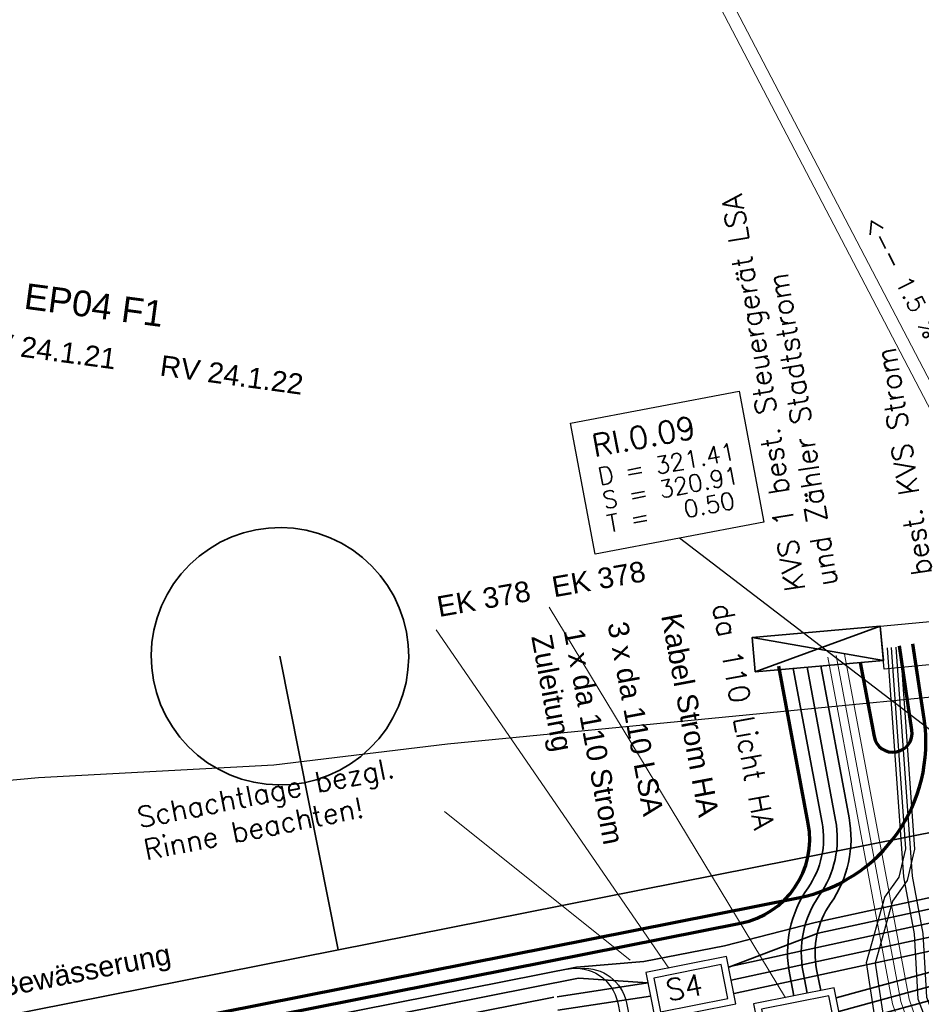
# Model space of a CAD drawing. Header units: metres. Extents: x -502 to 161, y -108 to 174.
# Tile 230 of 256: x 20 to 30, y 0 to 12. Entities that reach past the tile are written whole.
import ezdxf

# ---------------------------------------------------------------- set-up
doc = ezdxf.new("R2010")
doc.units = ezdxf.units.M
doc.header["$LTSCALE"] = 0.1
doc.linetypes.add('1', pattern=[70, 50, -20])
doc.linetypes.add('237', pattern=[93, 75, -18])
for name, color, linetype in [('BRI31-005.05-5p02-Koordinierung Lageplan 4. BA ZOB West 2022-06-15', 7, 'Continuous'), ('BRI31-005.06-5f07-Koordinierung Lageplan 4. BA ZOB Fernbusbahnh', 7, 'Continuous'), ('BRI32-005.02-5f05-Koordinierung Schemaplan 4 BA ZOB Teilbereich', 7, 'Continuous'), ('BRI32-005.03-5f06-Koordinierung Schemaplan 4 BA ZOB Teilbereich 2 Ost - Bahnhofsallee 2023-01-21', 7, 'Continuous')]:
    doc.layers.add(name, color=color, linetype=linetype)
doc.styles.add('Arial', font='arial.ttf')
doc.styles.add('Txt', font='txt_____.ttf')

msp = doc.modelspace()

# ---------------------------------------------------------------- linework, layer by layer
at = {"layer": 'BRI31-005.05-5p02-Koordinierung Lageplan 4. BA ZOB West 2022-06-15', "color": 250, "linetype": 'Continuous', "lineweight": 25, "true_color": 0x333333, "transparency": 33554687, "flags": 128}
for points in [[(-3.089, -7.146), (5.104, -5.696), (11.748, -4.566), (20.026, -3.066), (29.597, -1.175), (29.835, -1.026), (29.943, -0.641), (29.944, -0.41), (29.742, 0.91), (29.955, 1.671), (30.123, 1.907), (30.202, 2.236), (30.033, 4.581)], [(30.133, 4.589), (30.303, 2.231), (30.216, 1.865), (30.046, 1.627), (29.844, 0.904), (30.043, -0.395), (30.043, -0.655), (29.931, -1.054), (29.626, -1.322), (20.056, -3.213), (11.772, -4.713), (5.131, -5.843), (-3.062, -7.293)]]:
    msp.add_lwpolyline(points, dxfattribs=at)
at = {"layer": 'BRI31-005.06-5f07-Koordinierung Lageplan 4. BA ZOB Fernbusbahnh', "color": 250, "linetype": 'Continuous', "lineweight": 20, "true_color": 0x333333, "transparency": 33554687, "flags": 128}
for points in [[(-3.089, -7.146), (5.104, -5.696), (11.748, -4.566), (20.026, -3.066), (29.597, -1.175), (29.835, -1.026), (29.943, -0.641), (29.944, -0.41), (29.742, 0.91), (29.955, 1.671), (30.123, 1.907), (30.202, 2.236), (30.033, 4.581)], [(30.133, 4.589), (30.303, 2.231), (30.216, 1.865), (30.046, 1.627), (29.844, 0.904), (30.043, -0.395), (30.043, -0.655), (29.931, -1.054), (29.626, -1.322), (20.056, -3.213), (11.772, -4.713), (5.131, -5.843), (-3.062, -7.293)]]:
    msp.add_lwpolyline(points, dxfattribs=at)
at = {"layer": 'BRI32-005.02-5f05-Koordinierung Schemaplan 4 BA ZOB Teilbereich', "color": 1, "linetype": 'Continuous', "lineweight": 25, "true_color": 0xff0000, "transparency": 33554687}
msp.add_line((31.71, 2.682), (27.563, 5.856), dxfattribs=at)
at = {"layer": 'BRI32-005.02-5f05-Koordinierung Schemaplan 4 BA ZOB Teilbereich', "color": 1, "linetype": 'Continuous', "lineweight": 18, "true_color": 0xff0000, "transparency": 33554687}
for p, q in [((28.796, 0.5), (26.044, 5.054)), ((27.438, 0.846), (24.728, 4.788)), ((26.987, 0.939), (24.822, 2.672))]:
    msp.add_line(p, q, dxfattribs=at)
at = {"layer": 'BRI32-005.02-5f05-Koordinierung Schemaplan 4 BA ZOB Teilbereich', "color": 142, "linetype": 'Continuous', "lineweight": 35, "true_color": 0x0099cc, "transparency": 33554687}
msp.add_line((23.584, 1.06), (22.906, 4.48), dxfattribs=at)
at = {"layer": 'BRI32-005.02-5f05-Koordinierung Schemaplan 4 BA ZOB Teilbereich', "color": 7, "linetype": 'Continuous', "lineweight": 35, "transparency": 33554687}
for p, q in [((29.389, 0.499), (31.906, 1.189)), ((26.143, 0.354), (27.224, 0.518))]:
    msp.add_line(p, q, dxfattribs=at)
at = {"layer": 'BRI32-005.02-5f05-Koordinierung Schemaplan 4 BA ZOB Teilbereich', "color": 3, "linetype": '1', "lineweight": 35, "true_color": 0x00ff00, "transparency": 33554687}
msp.add_line((26.137, 0.51), (27.193, 0.675), dxfattribs=at)
at = {"layer": 'BRI32-005.02-5f05-Koordinierung Schemaplan 4 BA ZOB Teilbereich', "color": 1, "linetype": 'Continuous', "lineweight": 35, "true_color": 0xff0000, "transparency": 33554687, "flags": 128}
msp.add_lwpolyline([(2.165, -3.074), (6.927, -2.233, -0.074529), (7.547, -2.217, 0.06635), (8.168, -2.211), (17.926, -0.815), (26.361, 0.856), (27.145, 0.921), (28.086, 1.107), (29.143, 1.377), (31.755, 1.944), (34.416, 2.527), (41.163, 3.727), (42.841, 5.514), (43.064, 5.976), (43.033, 6.4), (34.096, 19.628), (33.187, 20.772), (31.962, 22.586), (31.823, 22.996), (30.046, 25.652)], format="xyb", dxfattribs=at)
at = {"layer": 'BRI32-005.02-5f05-Koordinierung Schemaplan 4 BA ZOB Teilbereich', "color": 3, "linetype": 'Continuous', "lineweight": 35, "true_color": 0x00ff00, "transparency": 33554687, "flags": 128}
for points in [[(28.135, 0.862), (31.812, 1.66), (34.472, 2.242), (41.045, 3.412), (42.949, 5.44), (43.196, 5.951), (43.137, 6.765), (34.336, 19.791), (33.427, 20.933)], [(6.875, -2.689), (17.975, -1.101), (26.098, 0.509)]]:
    msp.add_lwpolyline(points, dxfattribs=at)
at = {"layer": 'BRI32-005.02-5f05-Koordinierung Schemaplan 4 BA ZOB Teilbereich', "color": 190, "linetype": 'Continuous', "lineweight": 35, "true_color": 0x7f00ff, "transparency": 33554687, "flags": 128}
msp.add_lwpolyline([(28.137, 0.856), (29.18, 1.252), (31.783, 1.817), (34.441, 2.399), (40.306, 3.443, 0.302947), (41.107, 4.211), (41.326, 5.198), (42.295, 6.569, 0.31202), (42.308, 7.706), (37.008, 15.55, -0.414242), (37.277, 16.939), (39.708, 18.581)], format="xyb", dxfattribs=at)
at = {"layer": 'BRI32-005.02-5f05-Koordinierung Schemaplan 4 BA ZOB Teilbereich', "color": 1, "linetype": 'Continuous', "lineweight": 18, "true_color": 0xff0000, "transparency": 33554687, "flags": 128}
msp.add_lwpolyline([(32.951, 2.96), (28.083, 12.282), (27.95, 12.212), (32.818, 2.89)], dxfattribs=at)
at = {"layer": 'BRI32-005.02-5f05-Koordinierung Schemaplan 4 BA ZOB Teilbereich', "color": 250, "linetype": 'Continuous', "lineweight": 25, "true_color": 0x333333, "transparency": 33554687, "flags": 128}
for points in [[(29.983, 4.577), (30.175, 1.91), (30.297, 1.244), (30.341, 0.486), (30.695, -0.443), (31.373, -1.014), (36.51, -0.169), (42.295, 0.845), (43.071, 1.165), (45.186, 3.709), (46.604, 5.404), (46.657, 5.895), (46.718, 7.517), (46.947, 12.337)], [(30.083, 4.585), (30.275, 1.918), (30.397, 1.25), (30.44, 0.507), (30.779, -0.383), (31.352, -0.866), (31.549, -0.834), (36.483, -0.022), (42.253, 0.989), (42.978, 1.288), (45.072, 3.805), (46.46, 5.464), (46.51, 5.943), (46.568, 7.523), (46.797, 12.343)], [(31.324, 6.928), (31.578, 4.11), (24.86, 3.456), (22.835, 3.209), (20.09, 3.064), (13.11, 2.419)], [(-3.089, -7.146), (5.104, -5.696), (11.748, -4.566), (20.026, -3.066), (29.597, -1.175), (29.835, -1.026), (29.943, -0.641), (29.944, -0.41), (29.742, 0.91), (29.955, 1.671), (30.123, 1.907), (30.202, 2.236), (30.033, 4.581)], [(30.133, 4.589), (30.303, 2.231), (30.216, 1.865), (30.046, 1.627), (29.844, 0.904), (30.043, -0.395), (30.043, -0.655), (29.931, -1.054), (29.626, -1.322), (20.056, -3.213), (11.772, -4.713), (5.131, -5.843), (-3.062, -7.293)]]:
    msp.add_lwpolyline(points, dxfattribs=at)
at = {"layer": 'BRI32-005.02-5f05-Koordinierung Schemaplan 4 BA ZOB Teilbereich', "color": 7, "linetype": 'Continuous', "lineweight": 18, "transparency": 33554687, "flags": 128}
msp.add_lwpolyline([(26.291, 7.196), (28.256, 7.569), (28.545, 6.042), (26.58, 5.669), (26.291, 7.196)], dxfattribs=at)
at = {"layer": 'BRI32-005.02-5f05-Koordinierung Schemaplan 4 BA ZOB Teilbereich', "color": 1, "linetype": 'Continuous', "lineweight": 25, "true_color": 0xff0000, "transparency": 33554687, "flags": 128}
msp.add_lwpolyline([(26.291, 7.196), (28.256, 7.569), (28.545, 6.042), (26.58, 5.669), (26.291, 7.196)], dxfattribs=at)
at = {"layer": 'BRI32-005.02-5f05-Koordinierung Schemaplan 4 BA ZOB Teilbereich', "color": 142, "linetype": 'Continuous', "lineweight": 35, "true_color": 0x0099cc, "transparency": 33554687, "flags": 128}
for points in [[(24.379, 4.76), (24.4, 4.615), (24.406, 4.468), (24.397, 4.321), (24.375, 4.175), (24.338, 4.033), (24.287, 3.894), (24.223, 3.762), (24.146, 3.636), (24.057, 3.519), (23.958, 3.411), (23.848, 3.313), (23.729, 3.226), (23.602, 3.151), (23.468, 3.089), (23.329, 3.041), (23.186, 3.006), (23.041, 2.986), (22.893, 2.98), (22.746, 2.989), (22.601, 3.011), (22.459, 3.048), (22.32, 3.099), (22.188, 3.163), (22.062, 3.24), (21.945, 3.328), (21.836, 3.428), (21.739, 3.538), (21.652, 3.657), (21.577, 3.784), (21.515, 3.918), (21.467, 4.057), (21.432, 4.2), (21.412, 4.345), (21.406, 4.492), (21.414, 4.639), (21.437, 4.785), (21.474, 4.927), (21.525, 5.066), (21.589, 5.198), (21.666, 5.324), (21.754, 5.441), (21.854, 5.549), (21.964, 5.647), (22.083, 5.734), (22.21, 5.809), (22.343, 5.871), (22.482, 5.919), (22.626, 5.954), (22.771, 5.974), (22.918, 5.98), (23.065, 5.972), (23.211, 5.949), (23.353, 5.912), (23.491, 5.861), (23.624, 5.797), (23.75, 5.72), (23.867, 5.632), (23.975, 5.532), (24.073, 5.422), (24.16, 5.303), (24.235, 5.176), (24.296, 5.043), (24.345, 4.903), (24.379, 4.76)], [(4.443, 1.871), (9.812, -1.229), (17.802, -0.086), (33.738, 3.073)]]:
    msp.add_lwpolyline(points, dxfattribs=at)
at = {"layer": 'BRI32-005.02-5f05-Koordinierung Schemaplan 4 BA ZOB Teilbereich', "color": 7, "linetype": 'Continuous', "lineweight": 25, "transparency": 33554687, "flags": 128}
for points in [[(29.902, 4.829), (31.395, 4.971), (31.442, 4.473), (29.949, 4.331), (29.902, 4.829)], [(27.17, 0.793), (27.279, 0.244), (28.22, 0.43), (28.112, 0.98), (27.17, 0.793)], [(27.264, 0.73), (27.342, 0.338), (28.126, 0.493), (28.049, 0.886), (27.264, 0.73)], [(28.424, 0.43), (28.533, -0.119), (29.475, 0.067), (29.366, 0.617), (28.424, 0.43)], [(28.518, 0.367), (28.596, -0.025), (29.381, 0.13), (29.303, 0.522), (28.518, 0.367)]]:
    msp.add_lwpolyline(points, dxfattribs=at)
at = {"layer": 'BRI32-005.02-5f05-Koordinierung Schemaplan 4 BA ZOB Teilbereich', "color": 7, "linetype": 'Continuous', "lineweight": 35, "transparency": 33554687, "flags": 128}
for points in [[(29.94, 4.431), (28.445, 4.3), (28.409, 4.698), (29.902, 4.829), (28.445, 4.3)], [(28.409, 4.698), (29.94, 4.431), (29.902, 4.829)], [(28.166, 0.705), (31.841, 1.503), (34.504, 2.085), (41.093, 3.258)], [(41.173, 3.109), (34.535, 1.928), (31.875, 1.346), (28.2, 0.549)]]:
    msp.add_lwpolyline(points, dxfattribs=at)
at = {"layer": 'BRI32-005.02-5f05-Koordinierung Schemaplan 4 BA ZOB Teilbereich', "color": 3, "linetype": 'Continuous', "lineweight": 70, "true_color": 0x00ff00, "transparency": 33554687, "flags": 128}
for points in [[(12.573, -13.973), (11.797, -9.411), (7.766, -4.526, -0.585445), (8.811, -1.826), (17.877, -0.529), (28.945, 1.665, 0.400542), (30.414, 3.752), (30.283, 4.624)], [(29.669, 4.407), (29.83, 3.545, 0.408968), (30.087, 3.365), (30.087, 3.365, 0.408968), (30.272, 3.619), (30.272, 3.619), (30.125, 4.6)], [(12.919, -11.274), (12.109, -10.292), (11.947, -9.342), (7.89, -4.424, -0.585445), (8.834, -1.985), (17.904, -0.687), (28.275, 1.368, 0.411013), (29.063, 2.533), (28.721, 4.363)]]:
    msp.add_lwpolyline(points, format="xyb", dxfattribs=at)
at = {"layer": 'BRI32-005.02-5f05-Koordinierung Schemaplan 4 BA ZOB Teilbereich', "color": 7, "linetype": 'Continuous', "lineweight": 13, "transparency": 33554687, "flags": 128}
for points in [[(30.825, -1.513), (30.143, 0.456), (29.389, 4.488)], [(30.919, -1.48), (30.24, 0.482), (29.487, 4.506)], [(29.291, 4.47), (30.046, 0.43), (30.731, -1.546)]]:
    msp.add_lwpolyline(points, dxfattribs=at)
at = {"layer": 'BRI32-005.02-5f05-Koordinierung Schemaplan 4 BA ZOB Teilbereich', "color": 7, "linetype": '237', "lineweight": 35, "transparency": 33554687, "flags": 128}
for points in [[(29.209, 0.585), (29.161, 0.831), (29.161, 0.831, -0.204518), (29.323, 1.599), (29.323, 1.599), (29.323, 1.599, 0.201683), (29.539, 2.599), (29.539, 2.599), (29.209, 4.367)], [(28.895, 0.523), (28.847, 0.768), (28.847, 0.768, -0.204518), (29.061, 1.783), (29.061, 1.783, 0.201683), (29.225, 2.54), (28.888, 4.339)], [(29.052, 0.554), (29.004, 0.8, -0.204518), (29.192, 1.691), (29.192, 1.691, 0.201683), (29.382, 2.57), (29.382, 2.57), (29.049, 4.353)]]:
    msp.add_lwpolyline(points, format="xyb", dxfattribs=at)
at = {"layer": 'BRI32-005.02-5f05-Koordinierung Schemaplan 4 BA ZOB Teilbereich', "color": 3, "linetype": '237', "lineweight": 35, "true_color": 0x00ff00, "transparency": 33554687, "flags": 128}
msp.add_lwpolyline([(29.421, 0.342), (31.939, 1.033), (34.597, 1.614), (41.383, 2.822)], dxfattribs=at)
at = {"layer": 'BRI32-005.02-5f05-Koordinierung Schemaplan 4 BA ZOB Teilbereich', "color": 7, "linetype": '237', "lineweight": 35, "transparency": 33554687, "flags": 128}
msp.add_lwpolyline([(41.463, 2.673), (34.628, 1.457), (31.977, 0.877), (29.463, 0.188)], dxfattribs=at)
at = {"layer": 'BRI32-005.02-5f05-Koordinierung Schemaplan 4 BA ZOB Teilbereich', "color": 1, "linetype": '237', "lineweight": 25, "true_color": 0xff0000, "transparency": 33554687, "flags": 128}
for points in [[(26.254, 0.835), (26.254, 0.835, -0.414213), (26.842, 0.442), (26.842, 0.442), (26.901, 0.141), (27.463, -0.5), (29.064, -3.737), (29.35, -5.214)], [(26.413, 0.842), (26.413, 0.842, -0.38126), (26.944, 0.441), (26.944, 0.441), (26.994, 0.187)]]:
    msp.add_lwpolyline(points, format="xyb", dxfattribs=at)
at = {"layer": 'BRI32-005.02-5f05-Koordinierung Schemaplan 4 BA ZOB Teilbereich', "color": 190, "linetype": 'Continuous', "lineweight": 35, "true_color": 0x7f00ff, "transparency": 33554687, "flags": 128}
msp.add_lwpolyline([(6.847, -2.532), (17.948, -0.944), (26.386, 0.729), (27.193, 0.675)], dxfattribs=at)
at = {"layer": 'BRI32-005.03-5f06-Koordinierung Schemaplan 4 BA ZOB Teilbereich 2 Ost - Bahnhofsallee 2023-01-21', "color": 1, "linetype": 'Continuous', "lineweight": 30, "true_color": 0xff0000, "transparency": 33554687, "flags": 128}
msp.add_lwpolyline([(2.165, -3.074), (6.927, -2.233, -0.074529), (7.547, -2.217, 0.06635), (8.168, -2.211), (17.926, -0.815), (26.361, 0.856), (27.145, 0.921), (28.086, 1.107), (29.143, 1.377), (31.755, 1.944), (34.416, 2.527), (41.163, 3.727), (42.841, 5.514), (43.064, 5.976), (43.033, 6.4), (34.096, 19.628), (33.187, 20.772), (31.962, 22.586), (31.823, 22.996), (30.046, 25.652)], format="xyb", dxfattribs=at)
at = {"layer": 'BRI32-005.03-5f06-Koordinierung Schemaplan 4 BA ZOB Teilbereich 2 Ost - Bahnhofsallee 2023-01-21', "color": 250, "linetype": 'Continuous', "lineweight": 20, "true_color": 0x333333, "transparency": 33554687, "flags": 128}
for points in [[(-3.089, -7.146), (5.104, -5.696), (11.748, -4.566), (20.026, -3.066), (29.597, -1.175), (29.835, -1.026), (29.943, -0.641), (29.944, -0.41), (29.742, 0.91), (29.955, 1.671), (30.123, 1.907), (30.202, 2.236), (30.033, 4.581)], [(30.133, 4.589), (30.303, 2.231), (30.216, 1.865), (30.046, 1.627), (29.844, 0.904), (30.043, -0.395), (30.043, -0.655), (29.931, -1.054), (29.626, -1.322), (20.056, -3.213), (11.772, -4.713), (5.131, -5.843), (-3.062, -7.293)]]:
    msp.add_lwpolyline(points, dxfattribs=at)

# ---------------------------------------------------------------- texts
at = {"layer": 'BRI32-005.02-5f05-Koordinierung Schemaplan 4 BA ZOB Teilbereich', "color": 1, "true_color": 0xff0000, "transparency": 33554687, "attachment_point": 1, "line_spacing_factor": 0.25}
for s, insert, char_height, rotation, style in [('<-- 1.5 % 11.0 m DN 150 PP', (29.884, 9.636), 0.2, 297.5751, 'Txt'), ('RV 24.1.21', (19.349, 8.287), 0.24, 352.251, 'Arial'), ('RV 24.1.22', (21.529, 7.991), 0.24, 352.251, 'Arial'), ('RI.0.09', (26.524, 7.056), 0.26, 10.737, 'Txt'), ('D = 321.41', (26.598, 6.669), 0.2, 10.737, 'Txt'), ('S = 320.91', (26.65, 6.393), 0.2, 10.737, 'Txt'), ('T =   0.50', (26.702, 6.118), 0.2, 10.737, 'Txt'), ('EK 378', (26.058, 5.403), 0.24, 10.0084, 'Arial'), ('EK 378', (24.718, 5.173), 0.24, 10.0084, 'Arial')]:
    msp.add_mtext(s, dxfattribs=dict(at, insert=insert, char_height=char_height, rotation=rotation, style=style))
at = {"layer": 'BRI32-005.02-5f05-Koordinierung Schemaplan 4 BA ZOB Teilbereich', "color": 7, "transparency": 33554687, "attachment_point": 1, "line_spacing_factor": 0.25}
for s, insert, char_height, rotation, style in [('KVS 1 best. Steuergerät LSA', (28.791, 5.22), 0.24, 99.1186, 'Txt'), ('und Zähler Stadtstrom', (29.17, 5.28), 0.24, 99.1186, 'Txt'), ('best. KVS Strom', (30.27, 5.406), 0.24, 99.1186, 'Txt'), ('da 110 Licht HA', (28.179, 5.115), 0.24, 280.5854, 'Txt'), ('Kabel Strom HA', (27.583, 4.998), 0.24, 280.5854, 'Arial'), ('3 x da 110 LSA', (26.958, 4.902), 0.24, 280.5854, 'Arial'), ('Zuleitung', (26.07, 4.753), 0.24, 280.5854, 'Arial'), ('1 x da 110 Strom', (26.447, 4.823), 0.24, 280.5854, 'Arial'), ('Schachtlage bezgl.', (21.223, 2.714), 0.24, 11.2096, 'Txt'), ('Rinne beachten!', (21.298, 2.338), 0.24, 11.2096, 'Txt'), ('S4', (27.385, 0.704), 0.25, 11.2095, 'Txt')]:
    msp.add_mtext(s, dxfattribs=dict(at, insert=insert, char_height=char_height, rotation=rotation, style=style))
at = {"layer": 'BRI32-005.02-5f05-Koordinierung Schemaplan 4 BA ZOB Teilbereich', "color": 190, "true_color": 0x7f00ff, "transparency": 33554687, "insert": (19.951, 8.83), "char_height": 0.3, "attachment_point": 1, "rotation": 352.395, "line_spacing_factor": 0.25, "style": 'Arial'}
msp.add_mtext('EP04 F1', dxfattribs=at)
at = {"layer": 'BRI32-005.02-5f05-Koordinierung Schemaplan 4 BA ZOB Teilbereich', "color": 5, "true_color": 0x0000ff, "transparency": 33554687, "insert": (19.611, 0.739), "char_height": 0.24, "attachment_point": 1, "rotation": 11.2123, "line_spacing_factor": 0.25, "style": 'Arial'}
msp.add_mtext('Bewässerung', dxfattribs=at)

doc.saveas('drawing.dxf')
